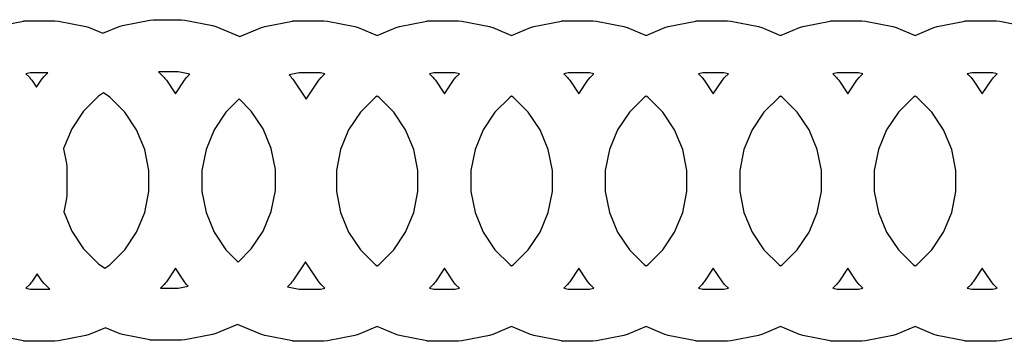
# Model space of a CAD drawing. Extents: x 2.04 to 3.55, y -5.99 to -1.11.
# Tile 8 of 12: x 2.8 to 3.02, y -1.73 to -1.66. Entities that reach past the tile are written whole.
import ezdxf

# ---------------------------------------------------------------- set-up
doc = ezdxf.new("R2010")
doc.units = 0
doc.header["$MEASUREMENT"] = 0
doc.layers.add('BLACK', color=7, linetype='CONTINUOUS')

msp = doc.modelspace()

# ---------------------------------------------------------------- linework, layer by layer
at = {"layer": 'BLACK', "linetype": 'CONTINUOUS'}
for p, q in [((2.79177, -1.65868), (2.79791, -1.65746)), ((2.79791, -1.65746), (2.79799, -1.65745)), ((2.79791, -1.65746), (2.79791, -1.65746)), ((2.79799, -1.65745), (2.79868, -1.65738)), ((2.79868, -1.65738), (2.79868, -1.65738)), ((2.79868, -1.65738), (2.80495, -1.65738)), ((2.80495, -1.65738), (2.80572, -1.65746)), ((2.80572, -1.65746), (2.81186, -1.65868)), ((2.81999, -1.65846), (2.82613, -1.65724)), ((2.82613, -1.65724), (2.82621, -1.65723)), ((2.82613, -1.65724), (2.82613, -1.65724)), ((2.82621, -1.65723), (2.8269, -1.65716)), ((2.8269, -1.65716), (2.8269, -1.65716)), ((2.8269, -1.65716), (2.83317, -1.65716)), ((2.83317, -1.65716), (2.83394, -1.65724)), ((2.83394, -1.65724), (2.84008, -1.65846)), ((2.85177, -1.65868), (2.85791, -1.65746)), ((2.85791, -1.65746), (2.85799, -1.65745)), ((2.85791, -1.65746), (2.85791, -1.65746)), ((2.85799, -1.65745), (2.85868, -1.65738)), ((2.85868, -1.65738), (2.85868, -1.65738)), ((2.85868, -1.65738), (2.86495, -1.65738)), ((2.86495, -1.65738), (2.86572, -1.65746)), ((2.86572, -1.65746), (2.87186, -1.65868)), ((2.88177, -1.65868), (2.88791, -1.65746)), ((2.88791, -1.65746), (2.88799, -1.65745)), ((2.88791, -1.65746), (2.88791, -1.65746)), ((2.88799, -1.65745), (2.88868, -1.65738)), ((2.88868, -1.65738), (2.88868, -1.65738)), ((2.88868, -1.65738), (2.89495, -1.65738)), ((2.89495, -1.65738), (2.89572, -1.65746)), ((2.89572, -1.65746), (2.90186, -1.65868)), ((2.91177, -1.65868), (2.91791, -1.65746)), ((2.91791, -1.65746), (2.91799, -1.65745)), ((2.91791, -1.65746), (2.91791, -1.65746)), ((2.91799, -1.65745), (2.91868, -1.65738)), ((2.91868, -1.65738), (2.91868, -1.65738)), ((2.91868, -1.65738), (2.92495, -1.65738)), ((2.92495, -1.65738), (2.92572, -1.65746)), ((2.92572, -1.65746), (2.93186, -1.65868)), ((2.94177, -1.65868), (2.94791, -1.65746)), ((2.94791, -1.65746), (2.94799, -1.65745)), ((2.94791, -1.65746), (2.94791, -1.65746)), ((2.94799, -1.65745), (2.94868, -1.65738)), ((2.94868, -1.65738), (2.94868, -1.65738)), ((2.94868, -1.65738), (2.95495, -1.65738)), ((2.95495, -1.65738), (2.95572, -1.65746)), ((2.95572, -1.65746), (2.96186, -1.65868)), ((2.97177, -1.65868), (2.97791, -1.65746)), ((2.97791, -1.65746), (2.97799, -1.65745)), ((2.97791, -1.65746), (2.97791, -1.65746)), ((2.97799, -1.65745), (2.97868, -1.65738)), ((2.97868, -1.65738), (2.97868, -1.65738)), ((2.97868, -1.65738), (2.98495, -1.65738)), ((2.98495, -1.65738), (2.98572, -1.65746)), ((2.98572, -1.65746), (2.99186, -1.65868)), ((3.00177, -1.65868), (3.00791, -1.65746)), ((3.00791, -1.65746), (3.00799, -1.65745)), ((3.00791, -1.65746), (3.00791, -1.65746)), ((3.00799, -1.65745), (3.00868, -1.65738)), ((3.00868, -1.65738), (3.00868, -1.65738)), ((3.00868, -1.65738), (3.01495, -1.65738)), ((3.01495, -1.65738), (3.01572, -1.65746)), ((3.01572, -1.65746), (3.02186, -1.65868)), ((2.81186, -1.65868), (2.81186, -1.65868)), ((2.81186, -1.65868), (2.81237, -1.65883)), ((2.81237, -1.65883), (2.8126, -1.6589)), ((2.8126, -1.6589), (2.8126, -1.6589)), ((2.8126, -1.6589), (2.81566, -1.66017)), ((2.81566, -1.66017), (2.81925, -1.65868)), ((2.81925, -1.65868), (2.81999, -1.65846)), ((2.81925, -1.65868), (2.81925, -1.65868)), ((2.84008, -1.65846), (2.84008, -1.65846)), ((2.84008, -1.65846), (2.84082, -1.65868)), ((2.84082, -1.65868), (2.84619, -1.66091)), ((2.84619, -1.66091), (2.85103, -1.6589)), ((2.85103, -1.6589), (2.85154, -1.65875)), ((2.85103, -1.6589), (2.85103, -1.6589)), ((2.85154, -1.65875), (2.85177, -1.65868)), ((2.85177, -1.65868), (2.85177, -1.65868)), ((2.87186, -1.65868), (2.87186, -1.65868)), ((2.87186, -1.65868), (2.8726, -1.6589)), ((2.8726, -1.6589), (2.87681, -1.66065)), ((2.87681, -1.66065), (2.88103, -1.6589)), ((2.88103, -1.6589), (2.88177, -1.65868)), ((2.88103, -1.6589), (2.88103, -1.6589)), ((2.90186, -1.65868), (2.90186, -1.65868)), ((2.90186, -1.65868), (2.9026, -1.6589)), ((2.9026, -1.6589), (2.90681, -1.66065)), ((2.90681, -1.66065), (2.91103, -1.6589)), ((2.91103, -1.6589), (2.91177, -1.65868)), ((2.91103, -1.6589), (2.91103, -1.6589)), ((2.93186, -1.65868), (2.93186, -1.65868)), ((2.93186, -1.65868), (2.9326, -1.6589)), ((2.9326, -1.6589), (2.93681, -1.66065)), ((2.93681, -1.66065), (2.94103, -1.6589)), ((2.94103, -1.6589), (2.94177, -1.65868)), ((2.94103, -1.6589), (2.94103, -1.6589)), ((2.96186, -1.65868), (2.96186, -1.65868)), ((2.96186, -1.65868), (2.9626, -1.6589)), ((2.9626, -1.6589), (2.96681, -1.66065)), ((2.96681, -1.66065), (2.97103, -1.6589)), ((2.97103, -1.6589), (2.97177, -1.65868)), ((2.97103, -1.6589), (2.97103, -1.6589)), ((2.99186, -1.65868), (2.99186, -1.65868)), ((2.99186, -1.65868), (2.9926, -1.6589)), ((2.9926, -1.6589), (2.99681, -1.66065)), ((2.99681, -1.66065), (3.00103, -1.6589)), ((3.00103, -1.6589), (3.00177, -1.65868)), ((3.00103, -1.6589), (3.00103, -1.6589)), ((2.79944, -1.66904), (2.79847, -1.66923)), ((2.80335, -1.66904), (2.79944, -1.66904)), ((2.80254, -1.66985), (2.80335, -1.66904)), ((2.82806, -1.66882), (2.82931, -1.67007)), ((2.83241, -1.66882), (2.82806, -1.66882)), ((2.83505, -1.66934), (2.83241, -1.66882)), ((2.85944, -1.66904), (2.85717, -1.66949)), ((2.86419, -1.66904), (2.85944, -1.66904)), ((2.86516, -1.66923), (2.86419, -1.66904)), ((2.88944, -1.66904), (2.88847, -1.66923)), ((2.89419, -1.66904), (2.88944, -1.66904)), ((2.89516, -1.66923), (2.89419, -1.66904)), ((2.91944, -1.66904), (2.91847, -1.66923)), ((2.92419, -1.66904), (2.91944, -1.66904)), ((2.92516, -1.66923), (2.92419, -1.66904)), ((2.94944, -1.66904), (2.94847, -1.66923)), ((2.95419, -1.66904), (2.94944, -1.66904)), ((2.95516, -1.66923), (2.95419, -1.66904)), ((2.97944, -1.66904), (2.97847, -1.66923)), ((2.98419, -1.66904), (2.97944, -1.66904)), ((2.98516, -1.66923), (2.98419, -1.66904)), ((3.00944, -1.66904), (3.00847, -1.66923)), ((3.01419, -1.66904), (3.00944, -1.66904)), ((3.01516, -1.66923), (3.01419, -1.66904)), ((2.79847, -1.66923), (2.79931, -1.67007)), ((2.79931, -1.67007), (2.79931, -1.67007)), ((2.79931, -1.67007), (2.79945, -1.67024)), ((2.79945, -1.67024), (2.7998, -1.67067)), ((2.7998, -1.67067), (2.7998, -1.67067)), ((2.7998, -1.67067), (2.80085, -1.67224)), ((2.80085, -1.67224), (2.80205, -1.67044)), ((2.80205, -1.67044), (2.80254, -1.66985)), ((2.82931, -1.67007), (2.82931, -1.67007)), ((2.82931, -1.67007), (2.82945, -1.67024)), ((2.82945, -1.67024), (2.8298, -1.67067)), ((2.8298, -1.67067), (2.8298, -1.67067)), ((2.8298, -1.67067), (2.83181, -1.67368)), ((2.83181, -1.67368), (2.83383, -1.67067)), ((2.83383, -1.67067), (2.83432, -1.67007)), ((2.83432, -1.67007), (2.83505, -1.66934)), ((2.85717, -1.66949), (2.85753, -1.66985)), ((2.85753, -1.66985), (2.85753, -1.66985)), ((2.85753, -1.66985), (2.85775, -1.67012)), ((2.85775, -1.67012), (2.85802, -1.67044)), ((2.85802, -1.67044), (2.85802, -1.67044)), ((2.85802, -1.67044), (2.861, -1.6749)), ((2.861, -1.6749), (2.86383, -1.67067)), ((2.86383, -1.67067), (2.86432, -1.67007)), ((2.86432, -1.67007), (2.86516, -1.66923)), ((2.88847, -1.66923), (2.88931, -1.67007)), ((2.88931, -1.67007), (2.88931, -1.67007)), ((2.88931, -1.67007), (2.88945, -1.67024)), ((2.88945, -1.67024), (2.8898, -1.67067)), ((2.8898, -1.67067), (2.8898, -1.67067)), ((2.8898, -1.67067), (2.89181, -1.67368)), ((2.89181, -1.67368), (2.89383, -1.67067)), ((2.89383, -1.67067), (2.89432, -1.67007)), ((2.89432, -1.67007), (2.89516, -1.66923)), ((2.91847, -1.66923), (2.91931, -1.67007)), ((2.91931, -1.67007), (2.91931, -1.67007)), ((2.91931, -1.67007), (2.91945, -1.67024)), ((2.91945, -1.67024), (2.9198, -1.67067)), ((2.9198, -1.67067), (2.9198, -1.67067)), ((2.9198, -1.67067), (2.92181, -1.67368)), ((2.92181, -1.67368), (2.92383, -1.67067)), ((2.92383, -1.67067), (2.92432, -1.67007)), ((2.92432, -1.67007), (2.92516, -1.66923)), ((2.94847, -1.66923), (2.94931, -1.67007)), ((2.94931, -1.67007), (2.94931, -1.67007)), ((2.94931, -1.67007), (2.94945, -1.67024)), ((2.94945, -1.67024), (2.9498, -1.67067)), ((2.9498, -1.67067), (2.9498, -1.67067)), ((2.9498, -1.67067), (2.95181, -1.67368)), ((2.95181, -1.67368), (2.95383, -1.67067)), ((2.95383, -1.67067), (2.95432, -1.67007)), ((2.95432, -1.67007), (2.95516, -1.66923)), ((2.97847, -1.66923), (2.97931, -1.67007)), ((2.97931, -1.67007), (2.97931, -1.67007)), ((2.97931, -1.67007), (2.97945, -1.67024)), ((2.97945, -1.67024), (2.9798, -1.67067)), ((2.9798, -1.67067), (2.9798, -1.67067)), ((2.9798, -1.67067), (2.98181, -1.67368)), ((2.98181, -1.67368), (2.98383, -1.67067)), ((2.98383, -1.67067), (2.98432, -1.67007)), ((2.98432, -1.67007), (2.98516, -1.66923)), ((3.00847, -1.66923), (3.00931, -1.67007)), ((3.00931, -1.67007), (3.00931, -1.67007)), ((3.00931, -1.67007), (3.00945, -1.67024)), ((3.00945, -1.67024), (3.0098, -1.67067)), ((3.0098, -1.67067), (3.0098, -1.67067)), ((3.0098, -1.67067), (3.01181, -1.67368)), ((3.01181, -1.67368), (3.01383, -1.67067)), ((3.01383, -1.67067), (3.01432, -1.67007)), ((3.01432, -1.67007), (3.01516, -1.66923)), ((2.81576, -1.67347), (2.81467, -1.6742)), ((2.81717, -1.67442), (2.81576, -1.67347)), ((2.81467, -1.6742), (2.81132, -1.67755)), ((2.82053, -1.67777), (2.81717, -1.67442)), ((2.84603, -1.67484), (2.8431, -1.67777)), ((2.84875, -1.67755), (2.84603, -1.67484)), ((2.87646, -1.67442), (2.8731, -1.67777)), ((2.87681, -1.67418), (2.87646, -1.67442)), ((2.87717, -1.67442), (2.87681, -1.67418)), ((2.88053, -1.67777), (2.87717, -1.67442)), ((2.90646, -1.67442), (2.9031, -1.67777)), ((2.90681, -1.67418), (2.90646, -1.67442)), ((2.90717, -1.67442), (2.90681, -1.67418)), ((2.91053, -1.67777), (2.90717, -1.67442)), ((2.93646, -1.67442), (2.9331, -1.67777)), ((2.93681, -1.67418), (2.93646, -1.67442)), ((2.93717, -1.67442), (2.93681, -1.67418)), ((2.94053, -1.67777), (2.93717, -1.67442)), ((2.96646, -1.67442), (2.9631, -1.67777)), ((2.96681, -1.67418), (2.96646, -1.67442)), ((2.96717, -1.67442), (2.96681, -1.67418)), ((2.97053, -1.67777), (2.96717, -1.67442)), ((2.99646, -1.67442), (2.9931, -1.67777)), ((2.99681, -1.67418), (2.99646, -1.67442)), ((2.99717, -1.67442), (2.99681, -1.67418)), ((3.00053, -1.67777), (2.99717, -1.67442)), ((2.81132, -1.67755), (2.80868, -1.6815)), ((2.82317, -1.68172), (2.82053, -1.67777)), ((2.8431, -1.67777), (2.84046, -1.68172)), ((2.85139, -1.6815), (2.84875, -1.67755)), ((2.8731, -1.67777), (2.87046, -1.68172)), ((2.88317, -1.68172), (2.88053, -1.67777)), ((2.9031, -1.67777), (2.90046, -1.68172)), ((2.91317, -1.68172), (2.91053, -1.67777)), ((2.9331, -1.67777), (2.93046, -1.68172)), ((2.94317, -1.68172), (2.94053, -1.67777)), ((2.9631, -1.67777), (2.96046, -1.68172)), ((2.97317, -1.68172), (2.97053, -1.67777)), ((2.9931, -1.67777), (2.99046, -1.68172)), ((3.00317, -1.68172), (3.00053, -1.67777)), ((2.80868, -1.6815), (2.80687, -1.68588)), ((2.82498, -1.68611), (2.82317, -1.68172)), ((2.84046, -1.68172), (2.83865, -1.68611)), ((2.8532, -1.68588), (2.85139, -1.6815)), ((2.87046, -1.68172), (2.86865, -1.68611)), ((2.88498, -1.68611), (2.88317, -1.68172)), ((2.90046, -1.68172), (2.89865, -1.68611)), ((2.91498, -1.68611), (2.91317, -1.68172)), ((2.93046, -1.68172), (2.92865, -1.68611)), ((2.94498, -1.68611), (2.94317, -1.68172)), ((2.96046, -1.68172), (2.95865, -1.68611)), ((2.97498, -1.68611), (2.97317, -1.68172)), ((2.99046, -1.68172), (2.98865, -1.68611)), ((3.00498, -1.68611), (3.00317, -1.68172)), ((2.80687, -1.68588), (2.80685, -1.68599)), ((2.80685, -1.68599), (2.80749, -1.68923)), ((2.82591, -1.69076), (2.82498, -1.68611)), ((2.83865, -1.68611), (2.83772, -1.69076)), ((2.85413, -1.69054), (2.8532, -1.68588)), ((2.86865, -1.68611), (2.86772, -1.69076)), ((2.88591, -1.69076), (2.88498, -1.68611)), ((2.89865, -1.68611), (2.89772, -1.69076)), ((2.91591, -1.69076), (2.91498, -1.68611)), ((2.92865, -1.68611), (2.92772, -1.69076)), ((2.94591, -1.69076), (2.94498, -1.68611)), ((2.95865, -1.68611), (2.95772, -1.69076)), ((2.97591, -1.69076), (2.97498, -1.68611)), ((2.98865, -1.68611), (2.98772, -1.69076)), ((3.00591, -1.69076), (3.00498, -1.68611)), ((2.80749, -1.68923), (2.80749, -1.68923)), ((2.80749, -1.68923), (2.80757, -1.69)), ((2.80757, -1.69), (2.80757, -1.69627)), ((2.82591, -1.69551), (2.82591, -1.69076)), ((2.83772, -1.69076), (2.83772, -1.69551)), ((2.85413, -1.69529), (2.85413, -1.69054)), ((2.86772, -1.69076), (2.86772, -1.69551)), ((2.88591, -1.69551), (2.88591, -1.69076)), ((2.89772, -1.69076), (2.89772, -1.69551)), ((2.91591, -1.69551), (2.91591, -1.69076)), ((2.92772, -1.69076), (2.92772, -1.69551)), ((2.94591, -1.69551), (2.94591, -1.69076)), ((2.95772, -1.69076), (2.95772, -1.69551)), ((2.97591, -1.69551), (2.97591, -1.69076)), ((2.98772, -1.69076), (2.98772, -1.69551)), ((3.00591, -1.69551), (3.00591, -1.69076)), ((2.82498, -1.70016), (2.82591, -1.69551)), ((2.83772, -1.69551), (2.83865, -1.70016)), ((2.8532, -1.69994), (2.85413, -1.69529)), ((2.86772, -1.69551), (2.86865, -1.70016)), ((2.88498, -1.70016), (2.88591, -1.69551)), ((2.89772, -1.69551), (2.89865, -1.70016)), ((2.91498, -1.70016), (2.91591, -1.69551)), ((2.92772, -1.69551), (2.92865, -1.70016)), ((2.94498, -1.70016), (2.94591, -1.69551)), ((2.95772, -1.69551), (2.95865, -1.70016)), ((2.97498, -1.70016), (2.97591, -1.69551)), ((2.98772, -1.69551), (2.98865, -1.70016)), ((3.00498, -1.70016), (3.00591, -1.69551)), ((2.80749, -1.69704), (2.8069, -1.70002)), ((2.80757, -1.69627), (2.80749, -1.69704)), ((2.80757, -1.69627), (2.80757, -1.69627)), ((2.85139, -1.70433), (2.8532, -1.69994)), ((2.8069, -1.70002), (2.80868, -1.70433)), ((2.82317, -1.70455), (2.82498, -1.70016)), ((2.83865, -1.70016), (2.84046, -1.70455)), ((2.86865, -1.70016), (2.87046, -1.70455)), ((2.88317, -1.70455), (2.88498, -1.70016)), ((2.89865, -1.70016), (2.90046, -1.70455)), ((2.91317, -1.70455), (2.91498, -1.70016)), ((2.92865, -1.70016), (2.93046, -1.70455)), ((2.94317, -1.70455), (2.94498, -1.70016)), ((2.95865, -1.70016), (2.96046, -1.70455)), ((2.97317, -1.70455), (2.97498, -1.70016)), ((2.98865, -1.70016), (2.99046, -1.70455)), ((3.00317, -1.70455), (3.00498, -1.70016)), ((2.80868, -1.70433), (2.81132, -1.70827)), ((2.84875, -1.70827), (2.85139, -1.70433)), ((2.82053, -1.70849), (2.82317, -1.70455)), ((2.84046, -1.70455), (2.8431, -1.70849)), ((2.87046, -1.70455), (2.8731, -1.70849)), ((2.88053, -1.70849), (2.88317, -1.70455)), ((2.90046, -1.70455), (2.9031, -1.70849)), ((2.91053, -1.70849), (2.91317, -1.70455)), ((2.93046, -1.70455), (2.9331, -1.70849)), ((2.94053, -1.70849), (2.94317, -1.70455)), ((2.96046, -1.70455), (2.9631, -1.70849)), ((2.97053, -1.70849), (2.97317, -1.70455)), ((2.99046, -1.70455), (2.9931, -1.70849)), ((3.00053, -1.70849), (3.00317, -1.70455)), ((2.81132, -1.70827), (2.81467, -1.71163)), ((2.81717, -1.71185), (2.82053, -1.70849)), ((2.8431, -1.70849), (2.84581, -1.71121)), ((2.84581, -1.71121), (2.84875, -1.70827)), ((2.8731, -1.70849), (2.87646, -1.71185)), ((2.87717, -1.71185), (2.88053, -1.70849)), ((2.9031, -1.70849), (2.90646, -1.71185)), ((2.90717, -1.71185), (2.91053, -1.70849)), ((2.9331, -1.70849), (2.93646, -1.71185)), ((2.93717, -1.71185), (2.94053, -1.70849)), ((2.9631, -1.70849), (2.96646, -1.71185)), ((2.96717, -1.71185), (2.97053, -1.70849)), ((2.9931, -1.70849), (2.99646, -1.71185)), ((2.99717, -1.71185), (3.00053, -1.70849)), ((2.81467, -1.71163), (2.81609, -1.71257)), ((2.81609, -1.71257), (2.81717, -1.71185)), ((2.83181, -1.71259), (2.8298, -1.7156)), ((2.83383, -1.7156), (2.83181, -1.71259)), ((2.86085, -1.71114), (2.85802, -1.71538)), ((2.86383, -1.7156), (2.86085, -1.71114)), ((2.87646, -1.71185), (2.87681, -1.71209)), ((2.87681, -1.71209), (2.87717, -1.71185)), ((2.89181, -1.71259), (2.8898, -1.7156)), ((2.89383, -1.7156), (2.89181, -1.71259)), ((2.90646, -1.71185), (2.90681, -1.71209)), ((2.90681, -1.71209), (2.90717, -1.71185)), ((2.92181, -1.71259), (2.9198, -1.7156)), ((2.92383, -1.7156), (2.92181, -1.71259)), ((2.93646, -1.71185), (2.93681, -1.71209)), ((2.93681, -1.71209), (2.93717, -1.71185)), ((2.95181, -1.71259), (2.9498, -1.7156)), ((2.95383, -1.7156), (2.95181, -1.71259)), ((2.96646, -1.71185), (2.96681, -1.71209)), ((2.96681, -1.71209), (2.96717, -1.71185)), ((2.98181, -1.71259), (2.9798, -1.7156)), ((2.98383, -1.7156), (2.98181, -1.71259)), ((2.99646, -1.71185), (2.99681, -1.71209)), ((2.99681, -1.71209), (2.99717, -1.71185)), ((3.01181, -1.71259), (3.0098, -1.7156)), ((3.01383, -1.7156), (3.01181, -1.71259)), ((2.801, -1.71381), (2.7998, -1.7156)), ((2.80205, -1.71538), (2.801, -1.71381)), ((2.79931, -1.7162), (2.79847, -1.71704)), ((2.79847, -1.71704), (2.79944, -1.71723)), ((2.79958, -1.71587), (2.79931, -1.7162)), ((2.79931, -1.7162), (2.79931, -1.7162)), ((2.79944, -1.71723), (2.80379, -1.71723)), ((2.7998, -1.7156), (2.79958, -1.71587)), ((2.7998, -1.7156), (2.7998, -1.7156)), ((2.80254, -1.71598), (2.80205, -1.71538)), ((2.80379, -1.71723), (2.80254, -1.71598)), ((2.82931, -1.7162), (2.8285, -1.71701)), ((2.8285, -1.71701), (2.83241, -1.71701)), ((2.82958, -1.71587), (2.82931, -1.7162)), ((2.82931, -1.7162), (2.82931, -1.7162)), ((2.8298, -1.7156), (2.82958, -1.71587)), ((2.8298, -1.7156), (2.8298, -1.7156)), ((2.83241, -1.71701), (2.83468, -1.71656)), ((2.83432, -1.7162), (2.83383, -1.7156)), ((2.83468, -1.71656), (2.83432, -1.7162)), ((2.85753, -1.71598), (2.8568, -1.7167)), ((2.8568, -1.7167), (2.85944, -1.71723)), ((2.85781, -1.71563), (2.85753, -1.71598)), ((2.85753, -1.71598), (2.85753, -1.71598)), ((2.85802, -1.71538), (2.85781, -1.71563)), ((2.85802, -1.71538), (2.85802, -1.71538)), ((2.85944, -1.71723), (2.86419, -1.71723)), ((2.86432, -1.7162), (2.86383, -1.7156)), ((2.86419, -1.71723), (2.86516, -1.71704)), ((2.86516, -1.71704), (2.86432, -1.7162)), ((2.88931, -1.7162), (2.88847, -1.71704)), ((2.88847, -1.71704), (2.88944, -1.71723)), ((2.88958, -1.71587), (2.88931, -1.7162)), ((2.88931, -1.7162), (2.88931, -1.7162)), ((2.88944, -1.71723), (2.89419, -1.71723)), ((2.8898, -1.7156), (2.88958, -1.71587)), ((2.8898, -1.7156), (2.8898, -1.7156)), ((2.89432, -1.7162), (2.89383, -1.7156)), ((2.89419, -1.71723), (2.89516, -1.71704)), ((2.89516, -1.71704), (2.89432, -1.7162)), ((2.91931, -1.7162), (2.91847, -1.71704)), ((2.91847, -1.71704), (2.91944, -1.71723)), ((2.91958, -1.71587), (2.91931, -1.7162)), ((2.91931, -1.7162), (2.91931, -1.7162)), ((2.91944, -1.71723), (2.92419, -1.71723)), ((2.9198, -1.7156), (2.91958, -1.71587)), ((2.9198, -1.7156), (2.9198, -1.7156)), ((2.92432, -1.7162), (2.92383, -1.7156)), ((2.92419, -1.71723), (2.92516, -1.71704)), ((2.92516, -1.71704), (2.92432, -1.7162)), ((2.94931, -1.7162), (2.94847, -1.71704)), ((2.94847, -1.71704), (2.94944, -1.71723)), ((2.94958, -1.71587), (2.94931, -1.7162)), ((2.94931, -1.7162), (2.94931, -1.7162)), ((2.94944, -1.71723), (2.95419, -1.71723)), ((2.9498, -1.7156), (2.94958, -1.71587)), ((2.9498, -1.7156), (2.9498, -1.7156)), ((2.95432, -1.7162), (2.95383, -1.7156)), ((2.95419, -1.71723), (2.95516, -1.71704)), ((2.95516, -1.71704), (2.95432, -1.7162)), ((2.97931, -1.7162), (2.97847, -1.71704)), ((2.97847, -1.71704), (2.97944, -1.71723)), ((2.97958, -1.71587), (2.97931, -1.7162)), ((2.97931, -1.7162), (2.97931, -1.7162)), ((2.97944, -1.71723), (2.98419, -1.71723)), ((2.9798, -1.7156), (2.97958, -1.71587)), ((2.9798, -1.7156), (2.9798, -1.7156)), ((2.98432, -1.7162), (2.98383, -1.7156)), ((2.98419, -1.71723), (2.98516, -1.71704)), ((2.98516, -1.71704), (2.98432, -1.7162)), ((3.00931, -1.7162), (3.00847, -1.71704)), ((3.00847, -1.71704), (3.00944, -1.71723)), ((3.00958, -1.71587), (3.00931, -1.7162)), ((3.00931, -1.7162), (3.00931, -1.7162)), ((3.00944, -1.71723), (3.01419, -1.71723)), ((3.0098, -1.7156), (3.00958, -1.71587)), ((3.0098, -1.7156), (3.0098, -1.7156)), ((3.01432, -1.7162), (3.01383, -1.7156)), ((3.01419, -1.71723), (3.01516, -1.71704)), ((3.01516, -1.71704), (3.01432, -1.7162)), ((2.81619, -1.72588), (2.8126, -1.72736)), ((2.81925, -1.72714), (2.81619, -1.72588)), ((2.84566, -1.72514), (2.84082, -1.72714)), ((2.85103, -1.72736), (2.84566, -1.72514)), ((2.87681, -1.72562), (2.8726, -1.72736)), ((2.88103, -1.72736), (2.87681, -1.72562)), ((2.90681, -1.72562), (2.9026, -1.72736)), ((2.91103, -1.72736), (2.90681, -1.72562)), ((2.93681, -1.72562), (2.9326, -1.72736)), ((2.94103, -1.72736), (2.93681, -1.72562)), ((2.96681, -1.72562), (2.9626, -1.72736)), ((2.97103, -1.72736), (2.96681, -1.72562)), ((2.99681, -1.72562), (2.9926, -1.72736)), ((3.00103, -1.72736), (2.99681, -1.72562)), ((2.79791, -1.72881), (2.79177, -1.72759)), ((2.81186, -1.72759), (2.80572, -1.72881)), ((2.8126, -1.72736), (2.81186, -1.72759)), ((2.81186, -1.72759), (2.81186, -1.72759)), ((2.81999, -1.72737), (2.81925, -1.72714)), ((2.81925, -1.72714), (2.81925, -1.72714)), ((2.82613, -1.72859), (2.81999, -1.72737)), ((2.84008, -1.72737), (2.83394, -1.72859)), ((2.84082, -1.72714), (2.84008, -1.72737)), ((2.84008, -1.72737), (2.84008, -1.72737)), ((2.85152, -1.72751), (2.85103, -1.72736)), ((2.85103, -1.72736), (2.85103, -1.72736)), ((2.85177, -1.72759), (2.85152, -1.72751)), ((2.85791, -1.72881), (2.85177, -1.72759)), ((2.85177, -1.72759), (2.85177, -1.72759)), ((2.87186, -1.72759), (2.86572, -1.72881)), ((2.8726, -1.72736), (2.87186, -1.72759)), ((2.87186, -1.72759), (2.87186, -1.72759)), ((2.88152, -1.72751), (2.88103, -1.72736)), ((2.88103, -1.72736), (2.88103, -1.72736)), ((2.88177, -1.72759), (2.88152, -1.72751)), ((2.88791, -1.72881), (2.88177, -1.72759)), ((2.88177, -1.72759), (2.88177, -1.72759)), ((2.90186, -1.72759), (2.89572, -1.72881)), ((2.9026, -1.72736), (2.90186, -1.72759)), ((2.90186, -1.72759), (2.90186, -1.72759)), ((2.91152, -1.72751), (2.91103, -1.72736)), ((2.91103, -1.72736), (2.91103, -1.72736)), ((2.91177, -1.72759), (2.91152, -1.72751)), ((2.91791, -1.72881), (2.91177, -1.72759)), ((2.91177, -1.72759), (2.91177, -1.72759)), ((2.93186, -1.72759), (2.92572, -1.72881)), ((2.9326, -1.72736), (2.93186, -1.72759)), ((2.93186, -1.72759), (2.93186, -1.72759)), ((2.94152, -1.72751), (2.94103, -1.72736)), ((2.94103, -1.72736), (2.94103, -1.72736)), ((2.94177, -1.72759), (2.94152, -1.72751)), ((2.94791, -1.72881), (2.94177, -1.72759)), ((2.94177, -1.72759), (2.94177, -1.72759)), ((2.96186, -1.72759), (2.95572, -1.72881)), ((2.9626, -1.72736), (2.96186, -1.72759)), ((2.96186, -1.72759), (2.96186, -1.72759)), ((2.97152, -1.72751), (2.97103, -1.72736)), ((2.97103, -1.72736), (2.97103, -1.72736)), ((2.97177, -1.72759), (2.97152, -1.72751)), ((2.97791, -1.72881), (2.97177, -1.72759)), ((2.97177, -1.72759), (2.97177, -1.72759)), ((2.99186, -1.72759), (2.98572, -1.72881)), ((2.9926, -1.72736), (2.99186, -1.72759)), ((2.99186, -1.72759), (2.99186, -1.72759)), ((3.00152, -1.72751), (3.00103, -1.72736)), ((3.00103, -1.72736), (3.00103, -1.72736)), ((3.00177, -1.72759), (3.00152, -1.72751)), ((3.00791, -1.72881), (3.00177, -1.72759)), ((3.00177, -1.72759), (3.00177, -1.72759)), ((3.02186, -1.72759), (3.01572, -1.72881)), ((2.79799, -1.72882), (2.79791, -1.72881)), ((2.79791, -1.72881), (2.79791, -1.72881)), ((2.79868, -1.72889), (2.79799, -1.72882)), ((2.80495, -1.72889), (2.79868, -1.72889)), ((2.79868, -1.72889), (2.79868, -1.72889)), ((2.80572, -1.72881), (2.80495, -1.72889)), ((2.82621, -1.7286), (2.82613, -1.72859)), ((2.82613, -1.72859), (2.82613, -1.72859)), ((2.8269, -1.72866), (2.82621, -1.7286)), ((2.83317, -1.72866), (2.8269, -1.72866)), ((2.8269, -1.72866), (2.8269, -1.72866)), ((2.83394, -1.72859), (2.83317, -1.72866)), ((2.85799, -1.72882), (2.85791, -1.72881)), ((2.85791, -1.72881), (2.85791, -1.72881)), ((2.85868, -1.72889), (2.85799, -1.72882)), ((2.86495, -1.72889), (2.85868, -1.72889)), ((2.85868, -1.72889), (2.85868, -1.72889)), ((2.86572, -1.72881), (2.86495, -1.72889)), ((2.88799, -1.72882), (2.88791, -1.72881)), ((2.88791, -1.72881), (2.88791, -1.72881)), ((2.88868, -1.72889), (2.88799, -1.72882)), ((2.89495, -1.72889), (2.88868, -1.72889)), ((2.88868, -1.72889), (2.88868, -1.72889)), ((2.89572, -1.72881), (2.89495, -1.72889)), ((2.91799, -1.72882), (2.91791, -1.72881)), ((2.91791, -1.72881), (2.91791, -1.72881)), ((2.91868, -1.72889), (2.91799, -1.72882)), ((2.92495, -1.72889), (2.91868, -1.72889)), ((2.91868, -1.72889), (2.91868, -1.72889)), ((2.92572, -1.72881), (2.92495, -1.72889)), ((2.94799, -1.72882), (2.94791, -1.72881)), ((2.94791, -1.72881), (2.94791, -1.72881)), ((2.94868, -1.72889), (2.94799, -1.72882)), ((2.95495, -1.72889), (2.94868, -1.72889)), ((2.94868, -1.72889), (2.94868, -1.72889)), ((2.95572, -1.72881), (2.95495, -1.72889)), ((2.97799, -1.72882), (2.97791, -1.72881)), ((2.97791, -1.72881), (2.97791, -1.72881)), ((2.97868, -1.72889), (2.97799, -1.72882)), ((2.98495, -1.72889), (2.97868, -1.72889)), ((2.97868, -1.72889), (2.97868, -1.72889)), ((2.98572, -1.72881), (2.98495, -1.72889)), ((3.00799, -1.72882), (3.00791, -1.72881)), ((3.00791, -1.72881), (3.00791, -1.72881)), ((3.00868, -1.72889), (3.00799, -1.72882)), ((3.01495, -1.72889), (3.00868, -1.72889)), ((3.00868, -1.72889), (3.00868, -1.72889)), ((3.01572, -1.72881), (3.01495, -1.72889))]:
    msp.add_line(p, q, dxfattribs=at)

doc.saveas('drawing.dxf')
